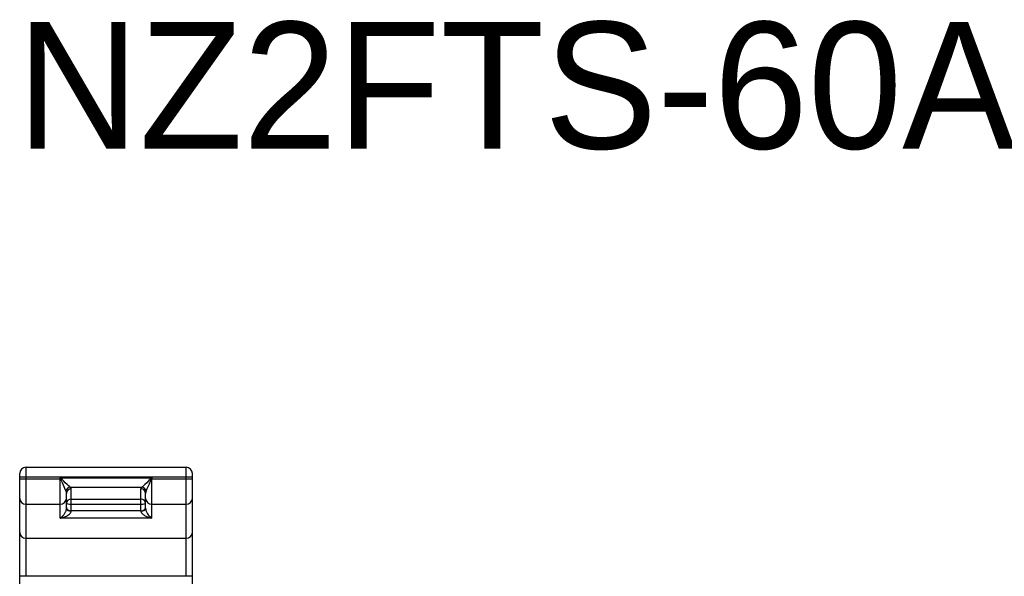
# Model space of a CAD drawing. Extents: x 0 to 188, y 0 to 176.
# Tile 25 of 35: x 1 to 63, y 140 to 176. Entities that reach past the tile are written whole.
import ezdxf

# ---------------------------------------------------------------- set-up
doc = ezdxf.new("R2010")
doc.units = 0
doc.header["$LTSCALE"] = 11.433915
doc.header["$MEASUREMENT"] = 0
doc.layers.get('0').update_dxf_attribs({"linetype": 'CONTINUOUS'})
doc.styles.add('TEXTSTYLE_3', font='txt')

msp = doc.modelspace()

# ---------------------------------------------------------------- linework, layer by layer
at = {"color": 7, "linetype": 'CONTINUOUS'}
for p, q in [((1.2002, 140.4006), (1.2002, 147.2869)), ((1.2002, 147.2869), (11.3002, 147.2869)), ((11.3002, 140.4006), (11.3002, 147.2869)), ((0.8002, 135.4975), (0.8002, 146.887)), ((0.8002, 146.6868), (11.7001, 146.6868)), ((11.7001, 135.4975), (11.7001, 146.887)), ((0.8002, 146.5652), (3.3741, 146.5652)), ((3.3503, 144.0761), (3.3503, 146.6124)), ((3.3741, 146.5652), (3.3503, 146.6124)), ((3.392, 146.5807), (3.3503, 146.6124)), ((3.3503, 146.6124), (9.1501, 146.6124)), ((3.392, 146.5807), (3.3741, 146.5652)), ((3.3923, 146.5304), (3.3741, 146.5652)), ((3.4202, 146.5569), (3.392, 146.5807)), ((3.4202, 146.4712), (3.3923, 146.5304)), ((3.4736, 146.507), (3.4202, 146.5569)), ((3.5001, 146.2937), (3.4202, 146.4712)), ((3.578, 146.4047), (3.4736, 146.507)), ((3.6593, 145.9392), (3.5001, 146.2937)), ((3.68, 146.3058), (3.578, 146.4047)), ((3.8009, 146.1928), (3.68, 146.3058)), ((3.8584, 146.1421), (3.8009, 146.1928)), ((3.9356, 146.0788), (3.8584, 146.1421)), ((3.97, 146.0529), (3.9356, 146.0788)), ((4.0004, 146.0329), (3.97, 146.0529)), ((8.5303, 146.0532), (8.4997, 146.0329)), ((8.5651, 146.0791), (8.5303, 146.0532)), ((8.643, 146.1428), (8.5651, 146.0791)), ((8.7009, 146.1941), (8.643, 146.1428)), ((8.8232, 146.3086), (8.7009, 146.1941)), ((8.9613, 146.4429), (8.8232, 146.3086)), ((8.9644, 146.2142), (8.8311, 145.9172)), ((9.0323, 146.5121), (8.9613, 146.4429)), ((9.0433, 146.3902), (8.9644, 146.2142)), ((9.0822, 146.5586), (9.0323, 146.5121)), ((9.0836, 146.4791), (9.0433, 146.3902)), ((9.1084, 146.5807), (9.0822, 146.5586)), ((9.1115, 146.5373), (9.0836, 146.4791)), ((9.1501, 146.6124), (9.1084, 146.5807)), ((9.1084, 146.5807), (9.1263, 146.5652)), ((9.1263, 146.5652), (9.1115, 146.5373)), ((9.1501, 146.6124), (9.1263, 146.5652)), ((9.1263, 146.5652), (11.7001, 146.5652)), ((9.1501, 144.0761), (9.1501, 146.6124)), ((3.7216, 145.7997), (3.6593, 145.9392)), ((3.7503, 144.6755), (3.7503, 145.6343)), ((4.0004, 146.0329), (8.4997, 146.0329)), ((4.05, 144.514), (4.05, 145.9244)), ((8.4501, 144.514), (8.4501, 145.9244)), ((8.7501, 144.6755), (8.7501, 145.6343)), ((8.8311, 145.9172), (8.7784, 145.7997)), ((1.2002, 144.9543), (3.3503, 144.9543)), ((4.05, 145.2771), (8.4501, 145.2771)), ((4.05, 144.9553), (8.4501, 144.9553)), ((9.1501, 144.9543), (11.3002, 144.9543)), ((3.4657, 144.1647), (3.5215, 144.2198)), ((3.5215, 144.2198), (3.5759, 144.2821)), ((3.5759, 144.2821), (3.6021, 144.3166)), ((3.6021, 144.3166), (3.6279, 144.3528)), ((3.6279, 144.3528), (3.6524, 144.391)), ((3.6483, 144.1605), (3.6979, 144.1812)), ((3.6524, 144.391), (3.6759, 144.4323)), ((3.6759, 144.4323), (3.6931, 144.4661)), ((3.6931, 144.4661), (3.7089, 144.5012)), ((3.6979, 144.1812), (3.7468, 144.2043)), ((3.7089, 144.5012), (3.7247, 144.5433)), ((3.7247, 144.5433), (3.7378, 144.586)), ((3.7378, 144.586), (3.7468, 144.6318)), ((3.7468, 144.6318), (3.7503, 144.6755)), ((3.7468, 144.2043), (3.793, 144.228)), ((3.793, 144.228), (3.8381, 144.2542)), ((3.8381, 144.2542), (3.8881, 144.2876)), ((3.8881, 144.2876), (3.9356, 144.3252)), ((3.9356, 144.3252), (3.958, 144.3455)), ((3.958, 144.3455), (3.9793, 144.3669)), ((3.9793, 144.3669), (4.0104, 144.4058)), ((4.0104, 144.4058), (4.0238, 144.4265)), ((4.0238, 144.4265), (4.0348, 144.4478)), ((4.0348, 144.4478), (4.0431, 144.4699)), ((4.0431, 144.4699), (4.0482, 144.4916)), ((4.0482, 144.4916), (4.05, 144.514)), ((8.4501, 144.545), (4.05, 144.545)), ((8.4501, 144.514), (8.4531, 144.4864)), ((8.4531, 144.4864), (8.4614, 144.4582)), ((8.4614, 144.4582), (8.4745, 144.4303)), ((8.4745, 144.4303), (8.4869, 144.4103)), ((8.4869, 144.4103), (8.5007, 144.391)), ((8.5007, 144.391), (8.5307, 144.3569)), ((8.5307, 144.3569), (8.5637, 144.3259)), ((8.5637, 144.3259), (8.5975, 144.2983)), ((8.5975, 144.2983), (8.633, 144.2732)), ((8.633, 144.2732), (8.673, 144.248)), ((8.673, 144.248), (8.7139, 144.2246)), ((8.7139, 144.2246), (8.7556, 144.2029)), ((8.7501, 144.6755), (8.7512, 144.6515)), ((8.7512, 144.6515), (8.7543, 144.6263)), ((8.7543, 144.6263), (8.7608, 144.5939)), ((8.7556, 144.2029), (8.7984, 144.1832)), ((8.7608, 144.5939), (8.7694, 144.5615)), ((8.7694, 144.5615), (8.7897, 144.5054)), ((8.7897, 144.5054), (8.8056, 144.4696)), ((8.7984, 144.1832), (8.8848, 144.1481)), ((8.8056, 144.4696), (8.8228, 144.4351)), ((8.8228, 144.4351), (8.8459, 144.3945)), ((8.8459, 144.3945), (8.8704, 144.3559)), ((8.8704, 144.3559), (8.9162, 144.2925)), ((8.9162, 144.2925), (8.9723, 144.2267)), ((8.9723, 144.2267), (9.0306, 144.1688)), ((3.3503, 144.0761), (3.4085, 144.1168)), ((3.3503, 144.0761), (3.4509, 144.0978)), ((9.1501, 144.0761), (3.3503, 144.0761)), ((3.4085, 144.1168), (3.4657, 144.1647)), ((3.4509, 144.0978), (3.5501, 144.1257)), ((3.5501, 144.1257), (3.6483, 144.1605)), ((8.8848, 144.1481), (8.9723, 144.1188)), ((8.9723, 144.1188), (9.0609, 144.095)), ((9.0306, 144.1688), (9.0898, 144.1185)), ((9.0609, 144.095), (9.1501, 144.0761)), ((9.0898, 144.1185), (9.1501, 144.0761)), ((1.2002, 142.8028), (11.3002, 142.8028)), ((11.7001, 140.4006), (0.8002, 140.4006))]:
    msp.add_line(p, q, dxfattribs=at)
for centre, radius, start, end in [((1.2003, 146.8869), 0.4001, 90.011629, 179.988058), ((11.3001, 146.8869), 0.4001, 0.010598, 89.984348), ((4.0283, 145.7174), 0.3171, 95.043617, 164.953527), ((8.4718, 145.717), 0.3175, 15.100612, 84.966556)]:
    msp.add_arc(centre, radius, start, end, dxfattribs=at)
for points in [[(3.7499, 145.6343), (3.752, 145.6908), (3.7427, 145.7473), (3.722, 145.7997)], [(4.05, 145.9244), (3.8846, 145.9244), (3.7503, 145.7945), (3.7503, 145.6343)], [(4.0503, 145.9244), (4.0503, 145.9661), (4.0321, 146.0057), (4.0004, 146.0326)], [(8.5, 146.0326), (8.4683, 146.0057), (8.4501, 145.9661), (8.4501, 145.9244)], [(8.7501, 145.6343), (8.7501, 145.7945), (8.6158, 145.9244), (8.4501, 145.9244)], [(8.7784, 145.7997), (8.7577, 145.7473), (8.7484, 145.6908), (8.7505, 145.6343)], [(0.8002, 145.3222), (0.8002, 145.119), (0.9794, 144.9543), (1.2002, 144.9543)], [(3.3503, 144.9543), (3.5711, 144.9543), (3.7503, 145.119), (3.7503, 145.3222)], [(4.05, 145.2771), (3.8846, 145.2771), (3.7503, 145.1654), (3.7503, 145.028)], [(3.7503, 145.028), (3.7503, 144.988), (3.8846, 144.9553), (4.05, 144.9553)], [(8.7501, 145.028), (8.7501, 145.1654), (8.6158, 145.2771), (8.4501, 145.2771)], [(8.4501, 144.9553), (8.6158, 144.9553), (8.7501, 144.988), (8.7501, 145.028)], [(8.7501, 145.3222), (8.7501, 145.119), (8.9293, 144.9543), (9.1501, 144.9543)], [(11.3002, 144.9543), (11.521, 144.9543), (11.7001, 145.119), (11.7001, 145.3222)], [(3.7503, 144.7379), (3.7503, 144.6314), (3.8846, 144.545), (4.05, 144.545)], [(3.7503, 144.6755), (3.7503, 144.5863), (3.8846, 144.514), (4.05, 144.514)], [(8.4501, 144.545), (8.6158, 144.545), (8.7501, 144.6314), (8.7501, 144.7379)], [(8.4501, 144.514), (8.6158, 144.514), (8.7501, 144.5863), (8.7501, 144.6755)], [(0.8002, 143.1707), (0.8002, 142.9675), (0.9794, 142.8028), (1.2002, 142.8028)], [(11.3002, 142.8028), (11.521, 142.8028), (11.7001, 142.9675), (11.7001, 143.1707)]]:
    msp.add_open_spline(points, degree=3, dxfattribs=at)

# ---------------------------------------------------------------- texts
at = {"color": 2, "linetype": 'CONTINUOUS', "insert": (0.6214, 175.4067), "char_height": 8, "width": 104, "attachment_point": 1, "style": 'TEXTSTYLE_3'}
msp.add_mtext('NZ2FTS-60AD4 ', dxfattribs=at)

doc.saveas('drawing.dxf')
